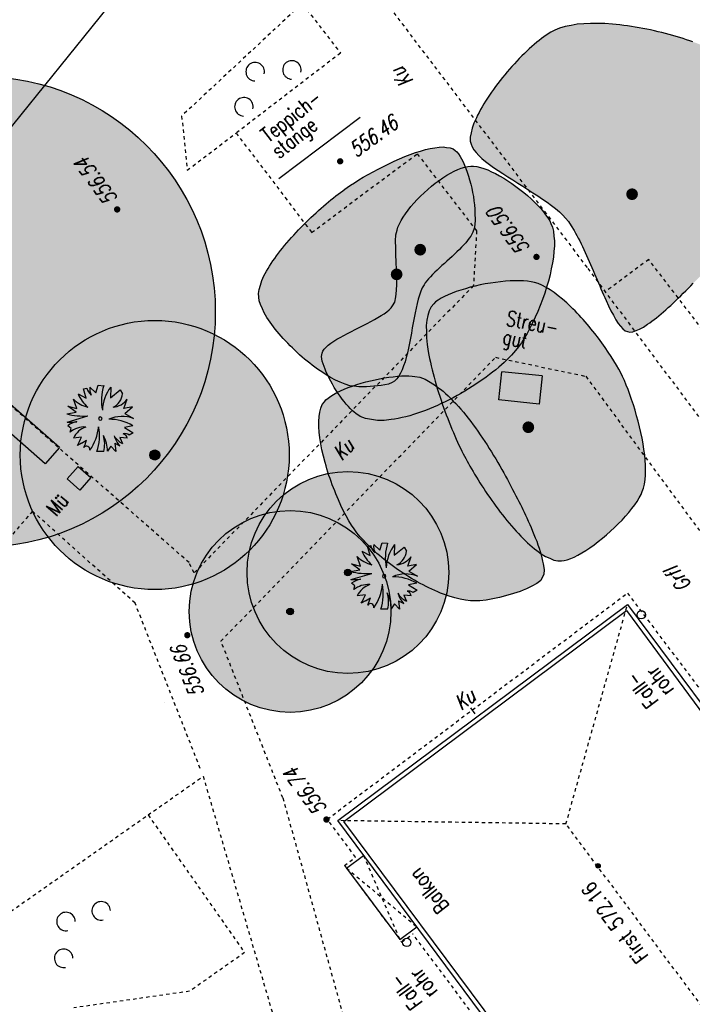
# Model space of a CAD drawing. Header units: metres. Extents: x 2 to 485, y 6 to 594.
# Tile 152 of 176: x 308 to 328, y 419 to 449. Entities that reach past the tile are written whole.
import ezdxf
from ezdxf.enums import TextEntityAlignment as Align

# ---------------------------------------------------------------- set-up
doc = ezdxf.new("R2010")
doc.units = ezdxf.units.M
doc.header["$LTSCALE"] = 0.0125
for name, pattern in [('260241_A_bea$0$GESTRICHELT', [0.4, 0.2, -0.2]), ('260241_A_bea$0$GESTRICHELTX2', [0.7, 0.5, -0.2]), ('260241_A_bea$0$PUNKTIERT', [0.2, 0, -0.2]), ('GEWOFAG_Hof 3_141022_Grundriss_bea$0$AUSGEZOGEN', [0]), ('GEWOFAG_Hof 3_141022_Grundriss_bea$0$VERDECKT2_S2', [0.15, 0.1, -0.05])]:
    doc.linetypes.add(name, pattern=pattern)
for name, color, linetype in [('260241_A_bea$0$B07_FLSTGR', 9, 'Continuous'), ('260241_A_bea$0$B10_GEBAEUDE', 1, 'Continuous'), ('260241_A_bea$0$B13_GEB_ZUBEHOER', 12, 'Continuous'), ('260241_A_bea$0$B14_GEB_ZUB_GESTR', 12, 'Continuous'), ('260241_A_bea$0$B15_GEB_TXT', 12, 'Continuous'), ('260241_A_bea$0$B25_EINFASS_GEPKT', 7, '260241_A_bea$0$PUNKTIERT'), ('260241_A_bea$0$B28_VEINFASS_TXT', 5, 'Continuous'), ('260241_A_bea$0$B30_BEWSYM', 3, 'Continuous'), ('260241_A_bea$0$B31_BEWLIN', 3, 'Continuous'), ('260241_A_bea$0$B32_BEWLIN_GESTR', 3, 'Continuous'), ('260241_A_bea$0$B34_ZUBEHOER_1', 6, 'Continuous'), ('260241_A_bea$0$B53_HAUPTHOEHEN', 4, 'Continuous'), ('260241_A_bea$0$B54_HOEHEN', 253, 'Continuous')]:
    doc.layers.add(name, color=color, linetype=linetype)
doc.layers.add('260241_A_bea$0$f_fill_baum', color=86, linetype='Continuous', lineweight=18)
doc.layers.add('GEWOFAG_Hof 3_141022_Grundriss_bea$0$STANDARD', color=7, linetype='GEWOFAG_Hof 3_141022_Grundriss_bea$0$AUSGEZOGEN', lineweight=13)
doc.styles.add('260241_A_bea$0$ROMANS', font='ROMANS')

# ---------------------------------------------------------------- blocks, each defined once
blk = doc.blocks.new('260241_A_bea$0$HOEHENPKT_ZENTR')
at = {"const_width": 0.75}
blk.add_lwpolyline([(-0.375, 0, 1), (0.375, 0, 1)], format="xyb", close=True, dxfattribs=at)
blk = doc.blocks.new('260241_A_bea$0$PAPIERK_RUND')
blk.add_circle((0, 0), 0.5)
blk = doc.blocks.new('260241_A_bea$0$BUSCH_EINZELN')
for p, q in [((-0.25, 0.445), (-0.2, 0.455)), ((-0.21, 0.305), (-0.25, 0.445)), ((-0.155, 0.47), (-0.065, 0.385)), ((-0.065, 0.385), (-0.03, 0.495)), ((-0.03, 0.495), (0.05, 0.49)), ((0.155, 0.47), (0.15, 0.31)), ((-0.33, 0.37), (-0.21, 0.305)), ((0.15, 0.31), (0.295, 0.43)), ((0.295, 0.43), (0.33, 0.37)), ((-0.36, 0.095), (-0.485, 0.185)), ((-0.485, 0.185), (-0.35, 0.15)), ((-0.35, 0.15), (-0.4, 0.29)), ((0.35, 0.15), (0.4, 0.29)), ((0.48, 0.175), (0.35, 0.15)), ((0.365, 0.075), (0.48, 0.175)), ((-0.5, 0.07), (-0.36, 0.095)), ((-0.495, -0.05), (-0.185, 0.04)), ((0.365, 0.075), (0.495, 0)), ((-0.435, -0.145), (-0.485, -0.105)), ((-0.45, -0.2), (-0.435, -0.145)), ((0.485, -0.105), (0.36, -0.13)), ((0.36, -0.13), (0.49, -0.21)), ((-0.28, -0.275), (-0.4, -0.29)), ((0.4, -0.29), (0.29, -0.28)), ((0.29, -0.28), (0.33, -0.37)), ((0.49, -0.21), (0.43, -0.245)), ((-0.28, -0.365), (-0.34, -0.4)), ((-0.28, -0.365), (-0.205, -0.32)), ((0.155, -0.41), (0.105, -0.485)), ((0.23, -0.49), (0.155, -0.41)), ((0.215, -0.365), (0.23, -0.49)), ((0.215, -0.365), (0.29, -0.405)), ((0.05, -0.49), (-0.05, -0.49))]:
    blk.add_line(p, q)
for centre, radius, start, end in [((-0.033, 0.486), 0.17, 190.462, 233.057), ((0.038, 0.44), 0.195, 171.286, 207.638), ((0.782, 0.267), 0.765, 163.041, 190.686), ((0.635, 0.101), 0.605, 142.43, 177.737), ((0.147, 0.563), 0.515, 202.065, 229.819), ((0.086, 0.392), 0.245, 295.125, 354.891), ((-0.074, 0.622), 0.465, 225.48, 256.185), ((0.159, 0.468), 0.3, 275.972, 323.518), ((-0.244, 1.088), 1.05, 255.893, 273.226), ((0, 0), 0.025, 0, 180), ((0, 0), 0.025, 180, 0), ((0.322, -0.437), 0.47, 68.359, 114.737), ((-0.454, 0.859), 0.91, 267.403, 276.547), ((-0.27, -0.406), 0.37, 102.447, 125.478), ((-0.235, -0.469), 0.345, 86.753, 128.647), ((-0.118, -0.42), 0.31, 108.162, 155.297), ((-0.756, -0.047), 0.735, 324.91, 354.337), ((-0.773, -0.255), 0.76, 342.013, 10.256), ((0.141, -0.68), 0.67, 59.085, 91.349), ((-1.119, 0.051), 0.9, 329.941, 338.777), ((-0.37, -0.481), 0.475, 359.531, 29.114), ((-0.36, -0.378), 0.425, 344.789, 17.598), ((0.448, -0.116), 0.28, 209.73, 245.042), ((0.569, -0.148), 0.38, 196.427, 222.651), ((0.363, -0.332), 0.11, 52.695, 102.247), ((0.325, -0.299), 0.075, 6.572, 78.847), ((-0.815, -0.161), 0.63, 334.687, 345.347), ((-0.204, -0.458), 0.05, 346.012, 146.063)]:
    blk.add_arc(centre, radius, start, end)
blk = doc.blocks.new('260241_A_bea$0$BAUMSTAMM')
at = {"const_width": 0.5}
blk.add_lwpolyline([(-0.25, 0, 1), (0.25, 0, 1)], format="xyb", close=True, dxfattribs=at)
blk.add_circle((0, 0), 0.5)
blk = doc.blocks.new('260241_A_bea$0$GEBUESCH_SYM')
for centre in [(0, 0.127), (-0.18, 0.002), (0.18, 0.002)]:
    blk.add_arc(centre, 0.055, 309.521, 230.479)
blk = doc.blocks.new('260241_A_bea$0$Laubbaum_Stamm')
at = {"lineweight": -2}
blk.add_hatch(color=256, dxfattribs=at).paths.add_polyline_path([(0, 0.5, -1), (0, -0.5, -1)], flags=0)
blk = doc.blocks.new('260241_A_bea$0$Hoehenpunkt_einfach')
at = {"lineweight": -2}
blk.add_hatch(color=256, dxfattribs=at).paths.add_polyline_path([(0, 0.105, -1), (0, -0.105, -1)], flags=0)
blk.add_circle((0, 0), 0.105, dxfattribs=at)

msp = doc.modelspace()

# ---------------------------------------------------------------- hatches: boundary and pattern name
at = {"layer": '260241_A_bea$0$f_fill_baum'}
h = msp.add_hatch(color=256, dxfattribs=at)
h.dxf.hatch_style = 1
h.paths.add_polyline_path([(331.264, 444.604), (331.256, 444.681), (331.231, 444.78), (331.195, 444.891), (331.159, 445.002), (331.112, 445.124), (331.059, 445.245), (331.006, 445.366), (330.948, 445.487), (330.89, 445.596), (330.832, 445.704), (330.775, 445.8), (330.725, 445.872), (330.675, 445.945), (330.614, 446.022), (330.543, 446.101), (330.472, 446.179), (330.391, 446.259), (330.304, 446.34), (330.217, 446.421), (330.124, 446.503), (330.026, 446.585), (329.929, 446.667), (329.827, 446.748), (329.723, 446.827), (329.619, 446.906), (329.513, 446.982), (329.408, 447.055), (329.303, 447.129), (329.199, 447.199), (329.098, 447.264), (328.997, 447.329), (328.899, 447.389), (328.806, 447.443), (328.713, 447.496), (328.625, 447.543), (328.546, 447.583), (328.409, 447.651), (328.25, 447.721), (328.073, 447.789), (327.984, 447.823), (327.891, 447.856), (327.795, 447.889), (327.699, 447.922), (327.599, 447.954), (327.497, 447.985), (327.394, 448.016), (327.289, 448.046), (327.181, 448.075), (327.074, 448.105), (326.965, 448.133), (326.854, 448.159), (326.743, 448.185), (326.631, 448.21), (326.518, 448.233), (326.404, 448.255), (326.29, 448.276), (326.176, 448.295), (326.062, 448.314), (325.947, 448.33), (325.833, 448.344), (325.72, 448.359), (325.607, 448.371), (325.496, 448.381), (325.272, 448.399), (325.054, 448.407), (324.847, 448.402), (324.641, 448.397), (324.446, 448.38), (324.267, 448.347), (324.088, 448.314), (323.925, 448.266), (323.785, 448.2), (323.661, 448.143), (323.527, 448.059), (323.386, 447.954), (323.315, 447.901), (323.243, 447.843), (323.169, 447.781), (323.096, 447.719), (323.022, 447.653), (322.948, 447.583), (322.874, 447.513), (322.799, 447.44), (322.725, 447.363), (322.651, 447.287), (322.577, 447.208), (322.505, 447.127), (322.432, 447.046), (322.36, 446.963), (322.29, 446.878), (322.22, 446.793), (322.151, 446.706), (322.085, 446.619), (322.019, 446.532), (321.955, 446.444), (321.894, 446.357), (321.833, 446.27), (321.776, 446.183), (321.722, 446.097), (321.668, 446.011), (321.618, 445.926), (321.572, 445.843), (321.526, 445.759), (321.484, 445.677), (321.447, 445.597), (321.374, 445.438), (321.321, 445.289), (321.293, 445.156), (321.266, 445.024), (321.264, 444.907), (321.293, 444.813), (321.317, 444.733), (321.369, 444.65), (321.443, 444.565), (321.516, 444.48), (321.611, 444.392), (321.722, 444.303), (321.833, 444.214), (321.959, 444.123), (322.095, 444.031), (322.232, 443.94), (322.378, 443.847), (322.528, 443.753), (322.677, 443.659), (322.829, 443.564), (322.979, 443.469), (323.13, 443.374), (323.278, 443.279), (323.417, 443.184), (323.556, 443.089), (323.687, 442.994), (323.803, 442.899), (323.918, 442.804), (324.019, 442.709), (324.099, 442.615), (324.186, 442.515), (324.272, 442.39), (324.356, 442.247), (324.398, 442.175), (324.439, 442.099), (324.48, 442.019), (324.522, 441.94), (324.563, 441.857), (324.604, 441.772), (324.645, 441.687), (324.685, 441.599), (324.725, 441.51), (324.765, 441.421), (324.805, 441.33), (324.845, 441.239), (324.885, 441.148), (324.924, 441.056), (324.963, 440.965), (325.002, 440.873), (325.04, 440.781), (325.078, 440.691), (325.116, 440.601), (325.154, 440.512), (325.191, 440.425), (325.229, 440.338), (325.267, 440.254), (325.304, 440.173), (325.378, 440.01), (325.451, 439.859), (325.522, 439.728), (325.594, 439.598), (325.665, 439.488), (325.735, 439.406), (325.805, 439.323), (325.874, 439.268), (325.942, 439.247), (326.013, 439.226), (326.101, 439.237), (326.203, 439.275), (326.304, 439.313), (326.419, 439.377), (326.543, 439.462), (326.605, 439.505), (326.67, 439.553), (326.737, 439.605), (326.803, 439.656), (326.871, 439.712), (326.941, 439.771), (327.011, 439.83), (327.083, 439.893), (327.155, 439.959), (327.228, 440.025), (327.302, 440.094), (327.377, 440.165), (327.451, 440.236), (327.526, 440.309), (327.601, 440.383), (327.676, 440.456), (327.751, 440.53), (327.825, 440.605), (327.899, 440.68), (327.973, 440.756), (328.046, 440.831), (328.12, 440.907), (328.193, 440.982), (328.265, 441.056), (328.336, 441.129), (328.405, 441.201), (328.473, 441.271), (328.541, 441.342), (328.608, 441.411), (328.673, 441.477), (328.737, 441.543), (328.799, 441.606), (328.858, 441.665), (328.917, 441.724), (328.973, 441.78), (329.026, 441.832), (329.121, 441.923), (329.228, 442.023), (329.343, 442.129), (329.458, 442.234), (329.58, 442.345), (329.705, 442.461), (329.831, 442.577), (329.959, 442.697), (330.086, 442.819), (330.213, 442.942), (330.338, 443.067), (330.457, 443.193), (330.575, 443.318), (330.687, 443.444), (330.787, 443.568), (330.888, 443.693), (330.978, 443.817), (331.052, 443.938), (331.126, 444.058), (331.184, 444.175), (331.221, 444.287), (331.257, 444.399), (331.273, 444.505)])
h = msp.add_hatch(color=256, dxfattribs=at)
h.dxf.hatch_style = 1
edge = h.paths.add_edge_path()
edge.add_ellipse((306.68, 439.831), major_axis=(4.95, 4.95), ratio=1, start_angle=0, end_angle=360)
h = msp.add_hatch(color=256, dxfattribs=at)
h.dxf.hatch_style = 1
h.paths.add_polyline_path([(317.598, 443.523), (317.701, 443.594), (317.821, 443.671), (317.952, 443.751), (318.083, 443.831), (318.225, 443.913), (318.374, 443.994), (318.523, 444.075), (318.679, 444.155), (318.838, 444.231), (318.997, 444.308), (319.159, 444.38), (319.318, 444.445), (319.477, 444.509), (319.633, 444.565), (319.783, 444.61), (319.933, 444.655), (320.076, 444.689), (320.207, 444.709), (320.338, 444.729), (320.458, 444.734), (320.562, 444.721), (320.665, 444.707), (320.752, 444.676), (320.819, 444.623), (320.867, 444.585), (320.915, 444.527), (320.962, 444.454), (321.008, 444.381), (321.052, 444.292), (321.094, 444.193), (321.136, 444.094), (321.175, 443.984), (321.211, 443.868), (321.247, 443.753), (321.279, 443.631), (321.307, 443.507), (321.334, 443.383), (321.357, 443.257), (321.374, 443.133), (321.391, 443.009), (321.402, 442.888), (321.406, 442.774), (321.414, 442.544), (321.394, 442.342), (321.339, 442.203), (321.314, 442.143), (321.278, 442.081), (321.233, 442.017), (321.187, 441.952), (321.132, 441.886), (321.07, 441.819), (321.009, 441.752), (320.941, 441.684), (320.869, 441.616), (320.798, 441.548), (320.723, 441.479), (320.648, 441.411), (320.572, 441.342), (320.496, 441.273), (320.422, 441.205), (320.348, 441.138), (320.276, 441.071), (320.209, 441.006), (320.142, 440.94), (320.08, 440.876), (320.026, 440.813), (319.971, 440.75), (319.925, 440.689), (319.889, 440.631), (319.839, 440.549), (319.796, 440.447), (319.758, 440.33), (319.719, 440.213), (319.685, 440.082), (319.654, 439.942), (319.623, 439.803), (319.595, 439.655), (319.568, 439.504), (319.541, 439.353), (319.515, 439.2), (319.487, 439.05), (319.458, 438.899), (319.428, 438.751), (319.395, 438.611), (319.362, 438.472), (319.325, 438.341), (319.283, 438.224), (319.24, 438.107), (319.192, 438.004), (319.136, 437.921), (319.079, 437.837), (319.014, 437.773), (318.939, 437.735), (318.828, 437.678), (318.619, 437.64), (318.401, 437.621), (318.182, 437.601), (317.954, 437.6), (317.807, 437.62), (317.68, 437.637), (317.543, 437.679), (317.399, 437.74), (317.254, 437.801), (317.103, 437.882), (316.95, 437.977), (316.874, 438.025), (316.797, 438.076), (316.72, 438.131), (316.642, 438.185), (316.565, 438.242), (316.488, 438.302), (316.412, 438.362), (316.336, 438.425), (316.261, 438.489), (316.187, 438.554), (316.114, 438.621), (316.043, 438.689), (315.972, 438.757), (315.902, 438.826), (315.835, 438.896), (315.767, 438.966), (315.702, 439.036), (315.64, 439.106), (315.578, 439.176), (315.519, 439.247), (315.463, 439.317), (315.408, 439.388), (315.357, 439.458), (315.31, 439.527), (315.215, 439.665), (315.136, 439.798), (315.079, 439.923), (315.021, 440.047), (314.985, 440.162), (314.976, 440.263), (314.965, 440.373), (314.982, 440.496), (315.023, 440.628), (315.063, 440.759), (315.126, 440.899), (315.207, 441.045), (315.248, 441.118), (315.294, 441.193), (315.344, 441.268), (315.393, 441.343), (315.446, 441.419), (315.502, 441.496), (315.558, 441.573), (315.618, 441.65), (315.68, 441.727), (315.743, 441.805), (315.809, 441.883), (315.877, 441.961), (315.945, 442.038), (316.015, 442.115), (316.086, 442.191), (316.157, 442.267), (316.229, 442.342), (316.302, 442.416), (316.376, 442.49), (316.45, 442.563), (316.525, 442.634), (316.6, 442.705), (316.676, 442.775), (316.751, 442.843), (316.826, 442.91), (316.9, 442.975), (316.974, 443.038), (317.048, 443.101), (317.121, 443.161), (317.193, 443.219), (317.264, 443.276), (317.334, 443.331), (317.402, 443.382), (317.47, 443.433), (317.535, 443.48)])
h = msp.add_hatch(color=256, dxfattribs=at)
h.dxf.hatch_style = 1
h.paths.add_polyline_path([(317.861, 436.81), (317.81, 436.848), (317.754, 436.899), (317.696, 436.959), (317.638, 437.019), (317.577, 437.088), (317.516, 437.164), (317.455, 437.24), (317.394, 437.323), (317.335, 437.409), (317.277, 437.496), (317.22, 437.586), (317.168, 437.677), (317.115, 437.767), (317.066, 437.858), (317.023, 437.947), (316.981, 438.036), (316.945, 438.123), (316.917, 438.205), (316.86, 438.367), (316.836, 438.508), (316.863, 438.605), (316.88, 438.664), (316.921, 438.723), (316.98, 438.782), (317.038, 438.841), (317.114, 438.899), (317.203, 438.957), (317.292, 439.015), (317.394, 439.073), (317.503, 439.131), (317.612, 439.19), (317.728, 439.248), (317.845, 439.307), (317.962, 439.365), (318.08, 439.423), (318.194, 439.482), (318.308, 439.541), (318.418, 439.6), (318.518, 439.659), (318.618, 439.718), (318.708, 439.777), (318.782, 439.836), (318.856, 439.895), (318.915, 439.954), (318.954, 440.015), (319.021, 440.121), (319.055, 440.281), (319.069, 440.468), (319.084, 440.656), (319.079, 440.872), (319.07, 441.092), (319.061, 441.311), (319.048, 441.534), (319.047, 441.737), (319.045, 441.94), (319.054, 442.122), (319.09, 442.261), (319.114, 442.349), (319.155, 442.445), (319.211, 442.545), (319.266, 442.645), (319.335, 442.749), (319.415, 442.853), (319.495, 442.958), (319.586, 443.063), (319.685, 443.166), (319.784, 443.27), (319.89, 443.372), (320, 443.468), (320.11, 443.563), (320.223, 443.653), (320.337, 443.735), (320.451, 443.817), (320.566, 443.891), (320.677, 443.953), (320.788, 444.015), (320.896, 444.065), (320.998, 444.101), (321.099, 444.136), (321.194, 444.156), (321.28, 444.16), (321.365, 444.162), (321.463, 444.148), (321.568, 444.12), (321.673, 444.091), (321.785, 444.048), (321.901, 443.994), (322.018, 443.94), (322.139, 443.875), (322.26, 443.801), (322.382, 443.728), (322.504, 443.647), (322.623, 443.56), (322.741, 443.473), (322.856, 443.38), (322.965, 443.285), (323.074, 443.191), (323.176, 443.095), (323.268, 443), (323.36, 442.904), (323.441, 442.809), (323.508, 442.718), (323.575, 442.627), (323.628, 442.54), (323.664, 442.459), (323.711, 442.352), (323.741, 442.226), (323.756, 442.085), (323.77, 441.944), (323.769, 441.789), (323.755, 441.625), (323.741, 441.461), (323.714, 441.287), (323.677, 441.109), (323.64, 440.931), (323.593, 440.748), (323.537, 440.566), (323.481, 440.383), (323.416, 440.2), (323.345, 440.022), (323.275, 439.844), (323.199, 439.672), (323.119, 439.509), (323.039, 439.346), (322.955, 439.192), (322.87, 439.053), (322.785, 438.914), (322.698, 438.789), (322.612, 438.683), (322.556, 438.614), (322.493, 438.544), (322.423, 438.472), (322.353, 438.401), (322.276, 438.329), (322.194, 438.256), (322.112, 438.183), (322.024, 438.11), (321.931, 438.038), (321.837, 437.965), (321.739, 437.892), (321.637, 437.82), (321.535, 437.749), (321.43, 437.679), (321.321, 437.61), (321.212, 437.541), (321.1, 437.473), (320.986, 437.408), (320.872, 437.343), (320.756, 437.28), (320.639, 437.22), (320.522, 437.16), (320.404, 437.104), (320.286, 437.051), (320.168, 436.998), (320.049, 436.948), (319.931, 436.903), (319.813, 436.857), (319.695, 436.816), (319.579, 436.78), (319.463, 436.744), (319.348, 436.713), (319.236, 436.687), (319.125, 436.662), (319.016, 436.642), (318.911, 436.629), (318.699, 436.602), (318.501, 436.6), (318.324, 436.629), (318.146, 436.657), (317.989, 436.716)])
h = msp.add_hatch(color=256, dxfattribs=at)
h.dxf.hatch_style = 1
h.paths.add_polyline_path([(323.977, 432.433), (324.058, 432.438), (324.152, 432.463), (324.255, 432.504), (324.358, 432.544), (324.47, 432.6), (324.587, 432.669), (324.704, 432.738), (324.826, 432.82), (324.949, 432.91), (325.073, 433.001), (325.197, 433.1), (325.319, 433.205), (325.44, 433.309), (325.558, 433.419), (325.67, 433.531), (325.782, 433.643), (325.887, 433.757), (325.981, 433.869), (326.075, 433.981), (326.158, 434.091), (326.227, 434.196), (326.295, 434.301), (326.348, 434.4), (326.384, 434.491), (326.423, 434.593), (326.449, 434.712), (326.464, 434.844), (326.479, 434.975), (326.482, 435.118), (326.476, 435.269), (326.47, 435.42), (326.455, 435.58), (326.432, 435.744), (326.409, 435.908), (326.378, 436.076), (326.342, 436.244), (326.305, 436.412), (326.262, 436.58), (326.215, 436.744), (326.169, 436.909), (326.119, 437.07), (326.067, 437.223), (326.015, 437.376), (325.96, 437.521), (325.905, 437.655), (325.85, 437.788), (325.795, 437.909), (325.741, 438.014), (325.686, 438.124), (325.618, 438.245), (325.54, 438.373), (325.462, 438.5), (325.373, 438.634), (325.277, 438.771), (325.181, 438.909), (325.077, 439.049), (324.967, 439.188), (324.912, 439.258), (324.856, 439.328), (324.799, 439.397), (324.742, 439.466), (324.683, 439.534), (324.624, 439.601), (324.564, 439.667), (324.504, 439.732), (324.443, 439.795), (324.382, 439.859), (324.321, 439.921), (324.259, 439.981), (324.135, 440.1), (324.01, 440.21), (323.885, 440.307), (323.761, 440.405), (323.638, 440.489), (323.519, 440.557), (323.399, 440.624), (323.282, 440.674), (323.172, 440.703), (323.08, 440.727), (322.971, 440.743), (322.85, 440.751), (322.729, 440.758), (322.595, 440.757), (322.454, 440.749), (322.313, 440.741), (322.165, 440.727), (322.014, 440.707), (321.864, 440.687), (321.711, 440.661), (321.561, 440.63), (321.41, 440.598), (321.262, 440.561), (321.121, 440.52), (320.98, 440.48), (320.846, 440.436), (320.725, 440.389), (320.603, 440.341), (320.494, 440.29), (320.402, 440.237), (320.309, 440.183), (320.233, 440.127), (320.18, 440.069), (320.098, 439.983), (320.042, 439.866), (320.007, 439.726), (319.972, 439.585), (319.957, 439.421), (319.96, 439.24), (319.963, 439.059), (319.983, 438.86), (320.017, 438.651), (320.035, 438.547), (320.056, 438.44), (320.08, 438.332), (320.103, 438.223), (320.129, 438.112), (320.158, 438), (320.187, 437.888), (320.218, 437.775), (320.251, 437.661), (320.285, 437.548), (320.321, 437.435), (320.358, 437.323), (320.395, 437.21), (320.433, 437.098), (320.473, 436.988), (320.512, 436.877), (320.553, 436.767), (320.594, 436.66), (320.636, 436.553), (320.678, 436.449), (320.72, 436.347), (320.762, 436.245), (320.804, 436.146), (320.846, 436.051), (320.888, 435.956), (320.93, 435.865), (320.971, 435.779), (321.013, 435.694), (321.054, 435.613), (321.095, 435.539), (321.13, 435.468), (321.169, 435.395), (321.211, 435.319), (321.254, 435.243), (321.3, 435.165), (321.348, 435.084), (321.396, 435.003), (321.447, 434.92), (321.5, 434.835), (321.553, 434.75), (321.608, 434.663), (321.665, 434.576), (321.723, 434.489), (321.782, 434.402), (321.843, 434.315), (321.904, 434.227), (321.966, 434.14), (322.03, 434.053), (322.094, 433.966), (322.159, 433.88), (322.225, 433.796), (322.291, 433.712), (322.358, 433.629), (322.426, 433.549), (322.494, 433.469), (322.562, 433.391), (322.63, 433.316), (322.698, 433.24), (322.766, 433.168), (322.834, 433.099), (322.902, 433.03), (322.97, 432.965), (323.038, 432.905), (323.106, 432.845), (323.174, 432.79), (323.241, 432.74), (323.374, 432.639), (323.504, 432.559), (323.628, 432.506), (323.751, 432.453), (323.868, 432.427)])
h = msp.add_hatch(color=256, dxfattribs=at)
h.dxf.hatch_style = 1
edge = h.paths.add_edge_path()
edge.add_ellipse((311.878, 435.576), major_axis=(-2.828, 2.828), ratio=1, start_angle=0, end_angle=360)
h = msp.add_hatch(color=256, dxfattribs=at)
h.dxf.hatch_style = 1
h.paths.add_polyline_path([(323.407, 431.936), (323.36, 431.845), (323.247, 431.757), (323.095, 431.675), (323.019, 431.635), (322.934, 431.596), (322.842, 431.56), (322.75, 431.523), (322.652, 431.489), (322.551, 431.457), (322.45, 431.425), (322.346, 431.396), (322.242, 431.37), (322.138, 431.344), (322.035, 431.321), (321.935, 431.302), (321.736, 431.265), (321.552, 431.244), (321.411, 431.244), (321.271, 431.242), (321.12, 431.26), (320.961, 431.294), (320.802, 431.328), (320.636, 431.378), (320.466, 431.441), (320.381, 431.473), (320.296, 431.509), (320.21, 431.547), (320.124, 431.585), (320.037, 431.626), (319.95, 431.669), (319.863, 431.712), (319.776, 431.758), (319.69, 431.806), (319.604, 431.855), (319.519, 431.906), (319.435, 431.959), (319.35, 432.012), (319.266, 432.066), (319.184, 432.122), (319.101, 432.177), (319.02, 432.234), (318.94, 432.292), (318.86, 432.35), (318.782, 432.409), (318.707, 432.469), (318.632, 432.53), (318.56, 432.591), (318.49, 432.653), (318.42, 432.714), (318.352, 432.776), (318.288, 432.837), (318.224, 432.899), (318.163, 432.961), (318.106, 433.022), (317.991, 433.144), (317.89, 433.264), (317.807, 433.38), (317.731, 433.488), (317.653, 433.618), (317.575, 433.764), (317.496, 433.909), (317.417, 434.071), (317.341, 434.243), (317.303, 434.329), (317.266, 434.418), (317.231, 434.509), (317.195, 434.599), (317.16, 434.691), (317.126, 434.784), (317.093, 434.877), (317.061, 434.971), (317.031, 435.066), (317.002, 435.161), (316.974, 435.256), (316.948, 435.351), (316.896, 435.54), (316.852, 435.727), (316.82, 435.906), (316.789, 436.086), (316.769, 436.258), (316.764, 436.417), (316.758, 436.575), (316.767, 436.72), (316.793, 436.845), (316.818, 436.97), (316.86, 437.075), (316.924, 437.155), (316.969, 437.212), (317.035, 437.269), (317.117, 437.324), (317.198, 437.379), (317.295, 437.432), (317.404, 437.482), (317.513, 437.532), (317.633, 437.58), (317.76, 437.624), (317.887, 437.669), (318.021, 437.71), (318.158, 437.747), (318.294, 437.783), (318.433, 437.814), (318.569, 437.84), (318.706, 437.867), (318.84, 437.889), (318.968, 437.904), (319.096, 437.919), (319.217, 437.927), (319.327, 437.928), (319.437, 437.929), (319.536, 437.923), (319.62, 437.91), (319.769, 437.885), (319.921, 437.826), (320.074, 437.739), (320.15, 437.695), (320.226, 437.644), (320.302, 437.587), (320.379, 437.531), (320.456, 437.469), (320.532, 437.401), (320.608, 437.333), (320.684, 437.259), (320.76, 437.181), (320.836, 437.104), (320.911, 437.022), (320.986, 436.936), (321.06, 436.85), (321.134, 436.76), (321.207, 436.667), (321.279, 436.573), (321.351, 436.477), (321.421, 436.379), (321.491, 436.281), (321.56, 436.18), (321.628, 436.078), (321.697, 435.977), (321.764, 435.874), (321.83, 435.771), (321.896, 435.668), (321.96, 435.564), (322.022, 435.46), (322.083, 435.356), (322.143, 435.252), (322.201, 435.149), (322.26, 435.047), (322.317, 434.946), (322.371, 434.847), (322.425, 434.747), (322.477, 434.649), (322.526, 434.554), (322.576, 434.459), (322.623, 434.367), (322.668, 434.278), (322.713, 434.19), (322.755, 434.105), (322.795, 434.026), (322.829, 433.955), (322.868, 433.876), (322.909, 433.79), (322.949, 433.704), (322.991, 433.611), (323.033, 433.514), (323.076, 433.417), (323.119, 433.316), (323.16, 433.214), (323.201, 433.113), (323.241, 433.01), (323.277, 432.909), (323.313, 432.807), (323.345, 432.707), (323.371, 432.611), (323.398, 432.515), (323.419, 432.424), (323.433, 432.34), (323.459, 432.17), (323.456, 432.028)])
h = msp.add_hatch(color=256, dxfattribs=at)
h.dxf.hatch_style = 1
edge = h.paths.add_edge_path()
edge.add_ellipse((317.626, 432.084), major_axis=(2.121, 2.121), ratio=1, start_angle=0, end_angle=360)
h = msp.add_hatch(color=256, dxfattribs=at)
h.dxf.hatch_style = 1
edge = h.paths.add_edge_path()
edge.add_ellipse((315.904, 430.926), major_axis=(2.121, 2.121), ratio=1, start_angle=0, end_angle=360)

# ---------------------------------------------------------------- linework, layer by layer
at = {"color": 252}
for p, q in [((309.272, 434.863), (309.602, 435.238)), ((309.602, 435.238), (309.977, 434.908)), ((309.647, 434.532), (309.272, 434.863)), ((309.977, 434.908), (309.647, 434.532))]:
    msp.add_line(p, q, dxfattribs=at)
for centre in [(326.352, 430.828), (319.376, 421.089)]:
    msp.add_ellipse(centre, major_axis=(0.0884, 0.0884), ratio=1, start_param=5.497787, end_param=11.780972, dxfattribs=at)
at = {"layer": '260241_A_bea$0$B07_FLSTGR', "color": 30, "linetype": 'Continuous'}
msp.add_line((252.442, 377), (329.822, 472.84), dxfattribs=at)
at = {"layer": '260241_A_bea$0$B10_GEBAEUDE', "color": 7, "linetype": 'Continuous'}
for p, q in [((317.503, 424.682), (325.915, 430.949)), ((325.915, 430.949), (331.633, 423.197)), ((357.322, 371.31), (317.503, 424.682))]:
    msp.add_line(p, q, dxfattribs=at)
at = {"layer": '260241_A_bea$0$B13_GEB_ZUBEHOER', "color": 7, "linetype": 'Continuous'}
for p, q in [((317.321, 424.708), (325.942, 431.131)), ((325.942, 431.131), (331.81, 423.237)), ((357.296, 371.128), (317.321, 424.708)), ((317.585, 423.297), (318.091, 423.675)), ((317.585, 423.297), (319.165, 421.172)), ((319.165, 421.172), (319.675, 421.553))]:
    msp.add_line(p, q, dxfattribs=at)
at = {"layer": '260241_A_bea$0$B14_GEB_ZUB_GESTR', "color": 7, "linetype": '260241_A_bea$0$GESTRICHELTX2'}
for p, q in [((324.112, 424.61), (325.942, 431.131)), ((324.112, 424.61), (317.321, 424.708)), ((366.432, 367.88), (324.112, 424.61)), ((318.091, 423.675), (319.165, 421.172)), ((317.585, 423.297), (319.675, 421.553))]:
    msp.add_line(p, q, dxfattribs=at)
at = {"layer": '260241_A_bea$0$B25_EINFASS_GEPKT', "color": 7, "linetype": '260241_A_bea$0$PUNKTIERT', "ltscale": 0.5}
for p, q in [((316.281, 448.974), (317.403, 447.524)), ((318.992, 448.717), (324.762, 441.122)), ((317.403, 447.524), (314.3, 445.146)), ((314.3, 445.146), (316.546, 442.192)), ((316.546, 442.192), (319.688, 444.53)), ((319.688, 444.53), (321.455, 442.237)), ((321.455, 442.237), (321.36, 440.61)), ((326.574, 441.391), (325.283, 440.425)), ((331.104, 435.493), (326.574, 441.391)), ((324.762, 441.122), (330.821, 433.021)), ((321.36, 440.61), (313.047, 432.069)), ((312.899, 432.376), (303.877, 440.318)), ((313.848, 430.043), (322.018, 438.48)), ((322.018, 438.48), (324.701, 437.915)), ((324.701, 437.915), (328.485, 432.786)), ((308.238, 433.908), (304.909, 429.999)), ((311.293, 431.175), (308.238, 433.908)), ((313.047, 432.069), (312.899, 432.376)), ((317.013, 424.753), (325.94, 431.471)), ((325.94, 431.471), (329.855, 426.293)), ((313.231, 426.262), (311.293, 431.175)), ((315.688, 425.385), (313.848, 430.043)), ((311.68, 424.877), (313.318, 426.025)), ((313.318, 426.025), (315.685, 417.948)), ((315.688, 425.385), (317.793, 417.795)), ((305.47, 420.52), (311.68, 424.877)), ((317.855, 423.624), (317.013, 424.753)), ((317.525, 423.377), (317.855, 423.624)), ((317.525, 423.377), (319.224, 421.092)), ((319.224, 421.092), (319.558, 421.341)), ((324.352, 414.915), (319.558, 421.341))]:
    msp.add_line(p, q, dxfattribs=at)
at = {"layer": '260241_A_bea$0$B28_VEINFASS_TXT', "color": 252, "linetype": 'Continuous'}
msp.add_line((321.41, 427.885), (321.282, 428.061), dxfattribs=at)
at = {"layer": '260241_A_bea$0$B30_BEWSYM'}
msp.add_lwpolyline([(323.407, 431.936), (323.36, 431.845), (323.247, 431.757), (323.095, 431.675), (323.019, 431.635), (322.934, 431.596), (322.842, 431.56), (322.75, 431.523), (322.652, 431.489), (322.551, 431.457), (322.45, 431.425), (322.346, 431.396), (322.242, 431.37), (322.138, 431.344), (322.035, 431.321), (321.935, 431.302), (321.736, 431.265), (321.552, 431.244), (321.411, 431.244), (321.271, 431.242), (321.12, 431.26), (320.961, 431.294), (320.802, 431.328), (320.636, 431.378), (320.466, 431.441), (320.381, 431.473), (320.296, 431.509), (320.21, 431.547), (320.124, 431.585), (320.037, 431.626), (319.95, 431.669), (319.863, 431.712), (319.776, 431.758), (319.69, 431.806), (319.604, 431.855), (319.519, 431.906), (319.435, 431.959), (319.35, 432.012), (319.266, 432.066), (319.184, 432.122), (319.101, 432.177), (319.02, 432.234), (318.94, 432.292), (318.86, 432.35), (318.782, 432.409), (318.707, 432.469), (318.632, 432.53), (318.56, 432.591), (318.49, 432.653), (318.42, 432.714), (318.352, 432.776), (318.288, 432.837), (318.224, 432.899), (318.163, 432.961), (318.106, 433.022), (317.991, 433.144), (317.89, 433.264), (317.807, 433.38), (317.731, 433.488), (317.653, 433.618), (317.575, 433.764), (317.496, 433.909), (317.417, 434.071), (317.341, 434.243), (317.303, 434.329), (317.266, 434.418), (317.231, 434.509), (317.195, 434.599), (317.16, 434.691), (317.126, 434.784), (317.093, 434.877), (317.061, 434.971), (317.031, 435.066), (317.002, 435.161), (316.974, 435.256), (316.948, 435.351), (316.896, 435.54), (316.852, 435.727), (316.82, 435.906), (316.789, 436.086), (316.769, 436.258), (316.764, 436.417), (316.758, 436.575), (316.767, 436.72), (316.793, 436.845), (316.818, 436.97), (316.86, 437.075), (316.924, 437.155), (316.969, 437.212), (317.035, 437.269), (317.117, 437.324), (317.198, 437.379), (317.295, 437.432), (317.404, 437.482), (317.513, 437.532), (317.633, 437.58), (317.76, 437.624), (317.887, 437.669), (318.021, 437.71), (318.158, 437.747), (318.294, 437.783), (318.433, 437.814), (318.569, 437.84), (318.706, 437.867), (318.84, 437.889), (318.968, 437.904), (319.096, 437.919), (319.217, 437.927), (319.327, 437.928), (319.437, 437.929), (319.536, 437.923), (319.62, 437.91), (319.769, 437.885), (319.921, 437.826), (320.074, 437.739), (320.15, 437.695), (320.226, 437.644), (320.302, 437.587), (320.379, 437.531), (320.456, 437.469), (320.532, 437.401), (320.608, 437.333), (320.684, 437.259), (320.76, 437.181), (320.836, 437.104), (320.911, 437.022), (320.986, 436.936), (321.06, 436.85), (321.134, 436.76), (321.207, 436.667), (321.279, 436.573), (321.351, 436.477), (321.421, 436.379), (321.491, 436.281), (321.56, 436.18), (321.628, 436.078), (321.697, 435.977), (321.764, 435.874), (321.83, 435.771), (321.896, 435.668), (321.96, 435.564), (322.022, 435.46), (322.083, 435.356), (322.143, 435.252), (322.201, 435.149), (322.26, 435.047), (322.317, 434.946), (322.371, 434.847), (322.425, 434.747), (322.477, 434.649), (322.526, 434.554), (322.576, 434.459), (322.623, 434.367), (322.668, 434.278), (322.713, 434.19), (322.755, 434.105), (322.795, 434.026), (322.829, 433.955), (322.868, 433.876), (322.909, 433.79), (322.949, 433.704), (322.991, 433.611), (323.033, 433.514), (323.076, 433.417), (323.119, 433.316), (323.16, 433.214), (323.201, 433.113), (323.241, 433.01), (323.277, 432.909), (323.313, 432.807), (323.345, 432.707), (323.371, 432.611), (323.398, 432.515), (323.419, 432.424), (323.433, 432.34), (323.459, 432.17), (323.456, 432.028), (323.407, 431.936)], close=True, dxfattribs=at)
at = {"layer": '260241_A_bea$0$B31_BEWLIN', "linetype": 'Continuous'}
msp.add_lwpolyline([(327.891, 447.856), (327.795, 447.889), (327.699, 447.922), (327.599, 447.954), (327.497, 447.985), (327.394, 448.016), (327.289, 448.046), (327.181, 448.075), (327.074, 448.105), (326.965, 448.133), (326.854, 448.159), (326.743, 448.185), (326.631, 448.21), (326.518, 448.233), (326.404, 448.255), (326.29, 448.276), (326.176, 448.295), (326.062, 448.314), (325.947, 448.33), (325.833, 448.344), (325.72, 448.359), (325.607, 448.371), (325.496, 448.381), (325.272, 448.399), (325.054, 448.407), (324.847, 448.402), (324.641, 448.397), (324.446, 448.38), (324.267, 448.347), (324.088, 448.314), (323.925, 448.266), (323.785, 448.2), (323.661, 448.143), (323.527, 448.059), (323.386, 447.954), (323.315, 447.901), (323.243, 447.843), (323.169, 447.781), (323.096, 447.719), (323.022, 447.653), (322.948, 447.583), (322.874, 447.513), (322.799, 447.44), (322.725, 447.363), (322.651, 447.287), (322.577, 447.208), (322.505, 447.127), (322.432, 447.046), (322.36, 446.963), (322.29, 446.878), (322.22, 446.793), (322.151, 446.706), (322.085, 446.619), (322.019, 446.532), (321.955, 446.444), (321.894, 446.357), (321.833, 446.27), (321.776, 446.183), (321.722, 446.097), (321.668, 446.011), (321.618, 445.926), (321.572, 445.843), (321.526, 445.759), (321.484, 445.677), (321.447, 445.597), (321.374, 445.438), (321.321, 445.289), (321.293, 445.156), (321.266, 445.024), (321.264, 444.907), (321.293, 444.813), (321.317, 444.733), (321.369, 444.65), (321.443, 444.565), (321.516, 444.48), (321.611, 444.392), (321.722, 444.303), (321.833, 444.214), (321.959, 444.123), (322.095, 444.031), (322.232, 443.94), (322.378, 443.847), (322.528, 443.753), (322.677, 443.659), (322.829, 443.564), (322.979, 443.469), (323.13, 443.374), (323.278, 443.279), (323.417, 443.184), (323.556, 443.089), (323.687, 442.994), (323.803, 442.899), (323.918, 442.804), (324.019, 442.709), (324.099, 442.615), (324.186, 442.515), (324.272, 442.39), (324.356, 442.247), (324.398, 442.175), (324.439, 442.099), (324.48, 442.019), (324.522, 441.94), (324.563, 441.857), (324.604, 441.772), (324.645, 441.687), (324.685, 441.599), (324.725, 441.51), (324.765, 441.421), (324.805, 441.33), (324.845, 441.239), (324.885, 441.148), (324.924, 441.056), (324.963, 440.965), (325.002, 440.873), (325.04, 440.781), (325.078, 440.691), (325.116, 440.601), (325.154, 440.512), (325.191, 440.425), (325.229, 440.338), (325.267, 440.254), (325.304, 440.173), (325.378, 440.01), (325.451, 439.859), (325.522, 439.728), (325.594, 439.598), (325.665, 439.488), (325.735, 439.406), (325.805, 439.323), (325.874, 439.268), (325.942, 439.247), (326.013, 439.226), (326.101, 439.237), (326.203, 439.275), (326.304, 439.313), (326.419, 439.377), (326.543, 439.462), (326.605, 439.505), (326.67, 439.553), (326.737, 439.605), (326.803, 439.656), (326.871, 439.712), (326.941, 439.771), (327.011, 439.83), (327.083, 439.893), (327.155, 439.959), (327.228, 440.025), (327.302, 440.094), (327.377, 440.165), (327.451, 440.236), (327.526, 440.309), (327.601, 440.383), (327.676, 440.456), (327.751, 440.53), (327.825, 440.605), (327.899, 440.68)], dxfattribs=at)
for points in [[(317.598, 443.523), (317.701, 443.594), (317.821, 443.671), (317.952, 443.751), (318.083, 443.831), (318.225, 443.913), (318.374, 443.994), (318.523, 444.075), (318.679, 444.155), (318.838, 444.231), (318.997, 444.308), (319.159, 444.38), (319.318, 444.445), (319.477, 444.509), (319.633, 444.565), (319.783, 444.61), (319.933, 444.655), (320.076, 444.689), (320.207, 444.709), (320.338, 444.729), (320.458, 444.734), (320.562, 444.721), (320.665, 444.707), (320.752, 444.676), (320.819, 444.623), (320.867, 444.585), (320.915, 444.527), (320.962, 444.454), (321.008, 444.381), (321.052, 444.292), (321.094, 444.193), (321.136, 444.094), (321.175, 443.984), (321.211, 443.868), (321.247, 443.753), (321.279, 443.631), (321.307, 443.507), (321.334, 443.383), (321.357, 443.257), (321.374, 443.133), (321.391, 443.009), (321.402, 442.888), (321.406, 442.774), (321.414, 442.544), (321.394, 442.342), (321.339, 442.203), (321.314, 442.143), (321.278, 442.081), (321.233, 442.017), (321.187, 441.952), (321.132, 441.886), (321.07, 441.819), (321.009, 441.752), (320.941, 441.684), (320.869, 441.616), (320.798, 441.548), (320.723, 441.479), (320.648, 441.411), (320.572, 441.342), (320.496, 441.273), (320.422, 441.205), (320.348, 441.138), (320.276, 441.071), (320.209, 441.006), (320.142, 440.94), (320.08, 440.876), (320.026, 440.813), (319.971, 440.75), (319.925, 440.689), (319.889, 440.631), (319.839, 440.549), (319.796, 440.447), (319.758, 440.33), (319.719, 440.213), (319.685, 440.082), (319.654, 439.942), (319.623, 439.803), (319.595, 439.655), (319.568, 439.504), (319.541, 439.353), (319.515, 439.2), (319.487, 439.05), (319.458, 438.899), (319.428, 438.751), (319.395, 438.611), (319.362, 438.472), (319.325, 438.341), (319.283, 438.224), (319.24, 438.107), (319.192, 438.004), (319.136, 437.921), (319.079, 437.837), (319.014, 437.773), (318.939, 437.735), (318.828, 437.678), (318.619, 437.64), (318.401, 437.621), (318.182, 437.601), (317.954, 437.6), (317.807, 437.62), (317.68, 437.637), (317.543, 437.679), (317.399, 437.74), (317.254, 437.801), (317.103, 437.882), (316.95, 437.977), (316.874, 438.025), (316.797, 438.076), (316.72, 438.131), (316.642, 438.185), (316.565, 438.242), (316.488, 438.302), (316.412, 438.362), (316.336, 438.425), (316.261, 438.489), (316.187, 438.554), (316.114, 438.621), (316.043, 438.689), (315.972, 438.757), (315.902, 438.826), (315.835, 438.896), (315.767, 438.966), (315.702, 439.036), (315.64, 439.106), (315.578, 439.176), (315.519, 439.247), (315.463, 439.317), (315.408, 439.388), (315.357, 439.458), (315.31, 439.527), (315.215, 439.665), (315.136, 439.798), (315.079, 439.923), (315.021, 440.047), (314.985, 440.162), (314.976, 440.263), (314.965, 440.373), (314.982, 440.496), (315.023, 440.628), (315.063, 440.759), (315.126, 440.899), (315.207, 441.045), (315.248, 441.118), (315.294, 441.193), (315.344, 441.268), (315.393, 441.343), (315.446, 441.419), (315.502, 441.496), (315.558, 441.573), (315.618, 441.65), (315.68, 441.727), (315.743, 441.805), (315.809, 441.883), (315.877, 441.961), (315.945, 442.038), (316.015, 442.115), (316.086, 442.191), (316.157, 442.267), (316.229, 442.342), (316.302, 442.416), (316.376, 442.49), (316.45, 442.563), (316.525, 442.634), (316.6, 442.705), (316.676, 442.775), (316.751, 442.843), (316.826, 442.91), (316.9, 442.975), (316.974, 443.038), (317.048, 443.101), (317.121, 443.161), (317.193, 443.219), (317.264, 443.276), (317.334, 443.331), (317.402, 443.382), (317.47, 443.433), (317.535, 443.48), (317.598, 443.523)], [(317.861, 436.81), (317.81, 436.848), (317.754, 436.899), (317.696, 436.959), (317.638, 437.019), (317.577, 437.088), (317.516, 437.164), (317.455, 437.24), (317.394, 437.323), (317.335, 437.409), (317.277, 437.496), (317.22, 437.586), (317.168, 437.677), (317.115, 437.767), (317.066, 437.858), (317.023, 437.947), (316.981, 438.036), (316.945, 438.123), (316.917, 438.205), (316.86, 438.367), (316.836, 438.508), (316.863, 438.605), (316.88, 438.664), (316.921, 438.723), (316.98, 438.782), (317.038, 438.841), (317.114, 438.899), (317.203, 438.957), (317.292, 439.015), (317.394, 439.073), (317.503, 439.131), (317.612, 439.19), (317.728, 439.248), (317.845, 439.307), (317.962, 439.365), (318.08, 439.423), (318.194, 439.482), (318.308, 439.541), (318.418, 439.6), (318.518, 439.659), (318.618, 439.718), (318.708, 439.777), (318.782, 439.836), (318.856, 439.895), (318.915, 439.954), (318.954, 440.015), (319.021, 440.121), (319.055, 440.281), (319.069, 440.468), (319.084, 440.656), (319.079, 440.872), (319.07, 441.092), (319.061, 441.311), (319.048, 441.534), (319.047, 441.737), (319.045, 441.94), (319.054, 442.122), (319.09, 442.261), (319.114, 442.349), (319.155, 442.445), (319.211, 442.545), (319.266, 442.645), (319.335, 442.749), (319.415, 442.853), (319.495, 442.958), (319.586, 443.063), (319.685, 443.166), (319.784, 443.27), (319.89, 443.372), (320, 443.468), (320.11, 443.563), (320.223, 443.653), (320.337, 443.735), (320.451, 443.817), (320.566, 443.891), (320.677, 443.953), (320.788, 444.015), (320.896, 444.065), (320.998, 444.101), (321.099, 444.136), (321.194, 444.156), (321.28, 444.16), (321.365, 444.162), (321.463, 444.148), (321.568, 444.12), (321.673, 444.091), (321.785, 444.048), (321.901, 443.994), (322.018, 443.94), (322.139, 443.875), (322.26, 443.801), (322.382, 443.728), (322.504, 443.647), (322.623, 443.56), (322.741, 443.473), (322.856, 443.38), (322.965, 443.285), (323.074, 443.191), (323.176, 443.095), (323.268, 443), (323.36, 442.904), (323.441, 442.809), (323.508, 442.718), (323.575, 442.627), (323.628, 442.54), (323.664, 442.459), (323.711, 442.352), (323.741, 442.226), (323.756, 442.085), (323.77, 441.944), (323.769, 441.789), (323.755, 441.625), (323.741, 441.461), (323.714, 441.287), (323.677, 441.109), (323.64, 440.931), (323.593, 440.748), (323.537, 440.566), (323.481, 440.383), (323.416, 440.2), (323.345, 440.022), (323.275, 439.844), (323.199, 439.672), (323.119, 439.509), (323.039, 439.346), (322.955, 439.192), (322.87, 439.053), (322.785, 438.914), (322.698, 438.789), (322.612, 438.683), (322.556, 438.614), (322.493, 438.544), (322.423, 438.472), (322.353, 438.401), (322.276, 438.329), (322.194, 438.256), (322.112, 438.183), (322.024, 438.11), (321.931, 438.038), (321.837, 437.965), (321.739, 437.892), (321.637, 437.82), (321.535, 437.749), (321.43, 437.679), (321.321, 437.61), (321.212, 437.541), (321.1, 437.473), (320.986, 437.408), (320.872, 437.343), (320.756, 437.28), (320.639, 437.22), (320.522, 437.16), (320.404, 437.104), (320.286, 437.051), (320.168, 436.998), (320.049, 436.948), (319.931, 436.903), (319.813, 436.857), (319.695, 436.816), (319.579, 436.78), (319.463, 436.744), (319.348, 436.713), (319.236, 436.687), (319.125, 436.662), (319.016, 436.642), (318.911, 436.629), (318.699, 436.602), (318.501, 436.6), (318.324, 436.629), (318.146, 436.657), (317.989, 436.716), (317.861, 436.81)], [(323.977, 432.433), (324.058, 432.438), (324.152, 432.463), (324.255, 432.504), (324.358, 432.544), (324.47, 432.6), (324.587, 432.669), (324.704, 432.738), (324.826, 432.82), (324.949, 432.91), (325.073, 433.001), (325.197, 433.1), (325.319, 433.205), (325.44, 433.309), (325.558, 433.419), (325.67, 433.531), (325.782, 433.643), (325.887, 433.757), (325.981, 433.869), (326.075, 433.981), (326.158, 434.091), (326.227, 434.196), (326.295, 434.301), (326.348, 434.4), (326.384, 434.491), (326.423, 434.593), (326.449, 434.712), (326.464, 434.844), (326.479, 434.975), (326.482, 435.118), (326.476, 435.269), (326.47, 435.42), (326.455, 435.58), (326.432, 435.744), (326.409, 435.908), (326.378, 436.076), (326.342, 436.244), (326.305, 436.412), (326.262, 436.58), (326.215, 436.744), (326.169, 436.909), (326.119, 437.07), (326.067, 437.223), (326.015, 437.376), (325.96, 437.521), (325.905, 437.655), (325.85, 437.788), (325.795, 437.909), (325.741, 438.014), (325.686, 438.124), (325.618, 438.245), (325.54, 438.373), (325.462, 438.5), (325.373, 438.634), (325.277, 438.771), (325.181, 438.909), (325.077, 439.049), (324.967, 439.188), (324.912, 439.258), (324.856, 439.328), (324.799, 439.397), (324.742, 439.466), (324.683, 439.534), (324.624, 439.601), (324.564, 439.667), (324.504, 439.732), (324.443, 439.795), (324.382, 439.859), (324.321, 439.921), (324.259, 439.981), (324.135, 440.1), (324.01, 440.21), (323.885, 440.307), (323.761, 440.405), (323.638, 440.489), (323.519, 440.557), (323.399, 440.624), (323.282, 440.674), (323.172, 440.703), (323.08, 440.727), (322.971, 440.743), (322.85, 440.751), (322.729, 440.758), (322.595, 440.757), (322.454, 440.749), (322.313, 440.741), (322.165, 440.727), (322.014, 440.707), (321.864, 440.687), (321.711, 440.661), (321.561, 440.63), (321.41, 440.598), (321.262, 440.561), (321.121, 440.52), (320.98, 440.48), (320.846, 440.436), (320.725, 440.389), (320.603, 440.341), (320.494, 440.29), (320.402, 440.237), (320.309, 440.183), (320.233, 440.127), (320.18, 440.069), (320.098, 439.983), (320.042, 439.866), (320.007, 439.726), (319.972, 439.585), (319.957, 439.421), (319.96, 439.24), (319.963, 439.059), (319.983, 438.86), (320.017, 438.651), (320.035, 438.547), (320.056, 438.44), (320.08, 438.332), (320.103, 438.223), (320.129, 438.112), (320.158, 438), (320.187, 437.888), (320.218, 437.775), (320.251, 437.661), (320.285, 437.548), (320.321, 437.435), (320.358, 437.323), (320.395, 437.21), (320.433, 437.098), (320.473, 436.988), (320.512, 436.877), (320.553, 436.767), (320.594, 436.66), (320.636, 436.553), (320.678, 436.449), (320.72, 436.347), (320.762, 436.245), (320.804, 436.146), (320.846, 436.051), (320.888, 435.956), (320.93, 435.865), (320.971, 435.779), (321.013, 435.694), (321.054, 435.613), (321.095, 435.539), (321.13, 435.468), (321.169, 435.395), (321.211, 435.319), (321.254, 435.243), (321.3, 435.165), (321.348, 435.084), (321.396, 435.003), (321.447, 434.92), (321.5, 434.835), (321.553, 434.75), (321.608, 434.663), (321.665, 434.576), (321.723, 434.489), (321.782, 434.402), (321.843, 434.315), (321.904, 434.227), (321.966, 434.14), (322.03, 434.053), (322.094, 433.966), (322.159, 433.88), (322.225, 433.796), (322.291, 433.712), (322.358, 433.629), (322.426, 433.549), (322.494, 433.469), (322.562, 433.391), (322.63, 433.316), (322.698, 433.24), (322.766, 433.168), (322.834, 433.099), (322.902, 433.03), (322.97, 432.965), (323.038, 432.905), (323.106, 432.845), (323.174, 432.79), (323.241, 432.74), (323.374, 432.639), (323.504, 432.559), (323.628, 432.506), (323.751, 432.453), (323.868, 432.427), (323.977, 432.433)]]:
    msp.add_lwpolyline(points, close=True, dxfattribs=at)
at = {"layer": '260241_A_bea$0$B32_BEWLIN_GESTR', "linetype": '260241_A_bea$0$GESTRICHELT'}
for p, q in [((316.049, 448.794), (312.678, 445.651)), ((312.678, 445.651), (312.847, 444.046)), ((312.847, 444.046), (314.3, 445.146)), ((311.68, 424.877), (314.551, 420.783)), ((314.551, 420.783), (312.914, 419.635)), ((312.914, 419.635), (309.467, 419.142))]:
    msp.add_line(p, q, dxfattribs=at)
at = {"layer": '260241_A_bea$0$B34_ZUBEHOER_1', "color": 252, "linetype": 'Continuous'}
for p, q in [((315.569, 443.796), (317.988, 445.623)), ((322.116, 437.213), (322.205, 438.051)), ((323.4, 437.925), (322.205, 438.051)), ((323.4, 437.925), (323.311, 437.087)), ((309.046, 435.798), (307.587, 437.08)), ((323.311, 437.087), (322.116, 437.213)), ((308.62, 435.314), (307.161, 436.596)), ((309.046, 435.798), (308.62, 435.314))]:
    msp.add_line(p, q, dxfattribs=at)
at = {"layer": 'GEWOFAG_Hof 3_141022_Grundriss_bea$0$STANDARD', "color": 7, "linetype": 'GEWOFAG_Hof 3_141022_Grundriss_bea$0$VERDECKT2_S2', "lineweight": 18}
msp.add_lwpolyline([(312.18, 428.205), (312.18, 428.205)], close=True, dxfattribs=at)

# ---------------------------------------------------------------- block references
at = {"layer": '260241_A_bea$0$B30_BEWSYM', "xscale": 5, "yscale": 5}
for p, rotation in [((315.251, 446.467), 37.464936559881), ((309.734, 421.314), 51.63593642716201)]:
    msp.add_blockref('260241_A_bea$0$GEBUESCH_SYM', p, dxfattribs=dict(at, rotation=rotation))
at = {"layer": '260241_A_bea$0$B30_BEWSYM'}
for name, p, xscale, yscale in [('260241_A_bea$0$PAPIERK_RUND', (306.68, 439.831), 14, 14), ('260241_A_bea$0$PAPIERK_RUND', (311.878, 435.576), 8, 8), ('260241_A_bea$0$BUSCH_EINZELN', (310.259, 436.657), 2, 2), ('260241_A_bea$0$BAUMSTAMM', (311.878, 435.576), 0.300000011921, 0.300000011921), ('260241_A_bea$0$PAPIERK_RUND', (317.626, 432.084), 6, 6), ('260241_A_bea$0$PAPIERK_RUND', (315.904, 430.926), 6, 6), ('260241_A_bea$0$BUSCH_EINZELN', (318.704, 431.974), 2, 2), ('260241_A_bea$0$BAUMSTAMM', (317.626, 432.084), 0.20000000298, 0.20000000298), ('260241_A_bea$0$BAUMSTAMM', (315.904, 430.926), 0.20000000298, 0.20000000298)]:
    msp.add_blockref(name, p, dxfattribs=dict(at, xscale=xscale, yscale=yscale))
for p, xscale, yscale, zscale in [((326.079, 443.328), 0.34999999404, 0.34999999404, 0.34999999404), ((319.776, 441.679), 0.34999999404, 0.34999999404, 0.34999999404), ((319.075, 440.946), 0.34999999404, 0.34999999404, 0.34999999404), ((322.992, 436.401), 0.34999999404, 0.34999999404, 0.34999999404), ((321.054, 434.739), 0.379999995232, 0.379999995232, 0.379999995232)]:
    msp.add_blockref('260241_A_bea$0$Laubbaum_Stamm', p, dxfattribs=dict(at, xscale=xscale, yscale=yscale, zscale=zscale))
at = {"layer": '260241_A_bea$0$B54_HOEHEN', "color": 252, "xscale": 0.125, "yscale": 0.125}
for p in [(317.394, 444.306), (310.76, 442.876), (323.235, 441.464), (312.847, 430.219), (316.986, 424.74)]:
    msp.add_blockref('260241_A_bea$0$HOEHENPKT_ZENTR', p, dxfattribs=at)
at = {"layer": '260241_A_bea$0$B54_HOEHEN', "color": 252, "xscale": 0.625, "yscale": 0.625, "zscale": 0.625}
msp.add_blockref('260241_A_bea$0$Hoehenpunkt_einfach', (325.067, 423.365), dxfattribs=at)

# ---------------------------------------------------------------- texts
at = {"layer": '260241_A_bea$0$B15_GEB_TXT', "color": 7, "style": '260241_A_bea$0$ROMANS', "width": 0.75}
for s, rotation, p in [('Balkon', 127.9062, (320.665, 422.165)), ('First 572.16', 126.7226, (326.586, 420.685))]:
    msp.add_text(s, height=0.45, rotation=rotation, dxfattribs=at).set_placement(p)
at = {"layer": '260241_A_bea$0$B28_VEINFASS_TXT', "color": 252, "style": '260241_A_bea$0$ROMANS', "oblique": 15, "width": 0.75}
for s, rotation, p in [('Ku', 128.1365, (319.41, 446.933)), ('Ku', 46.427, (317.644, 435.589)), ('Grfl', 127.7328, (327.632, 432.019)), ('Ku', 37.1591, (321.232, 428.136))]:
    msp.add_text(s, height=0.45, rotation=rotation, dxfattribs=at).set_placement(p, align=Align.CENTER)
at = {"layer": '260241_A_bea$0$B34_ZUBEHOER_1', "color": 252, "style": '260241_A_bea$0$ROMANS', "width": 0.75}
for s, rotation, p in [('Teppich-', 37.871, (315.264, 444.839)), ('stange', 37.871, (315.575, 444.368)), ('Streu-', 348.8029, (322.311, 439.433)), ('gut', 348.8029, (322.202, 438.881)), ('Mü', 49.988, (308.95, 433.722)), ('rohr', 126.6418, (327.342, 428.601)), ('Fall-', 126.6418, (326.89, 428.265)), ('rohr', 126.6418, (320.319, 419.627)), ('Fall-', 126.6418, (319.867, 419.292))]:
    msp.add_text(s, height=0.45, rotation=rotation, dxfattribs=at).set_placement(p)
at = {"layer": '260241_A_bea$0$B53_HAUPTHOEHEN', "color": 252, "style": '260241_A_bea$0$ROMANS', "oblique": 15, "width": 0.75}
for s, rotation, p in [('556.46', 35.7612, (317.734, 444.584)), ('556.54', 126.6418, (310.617, 443.068)), ('556.74', 126.6418, (316.843, 424.932))]:
    msp.add_text(s, height=0.45, rotation=rotation, dxfattribs=at).set_placement(p, align=Align.MIDDLE_LEFT)
msp.add_text('556.50', height=0.45, rotation=126.6418, dxfattribs=at).set_placement((322.227, 442.099), align=Align.TOP_CENTER)
msp.add_text('556.66', height=0.45, rotation=111.8994, dxfattribs=at).set_placement((312.77, 429.969), align=Align.RIGHT)

doc.saveas('drawing.dxf')
